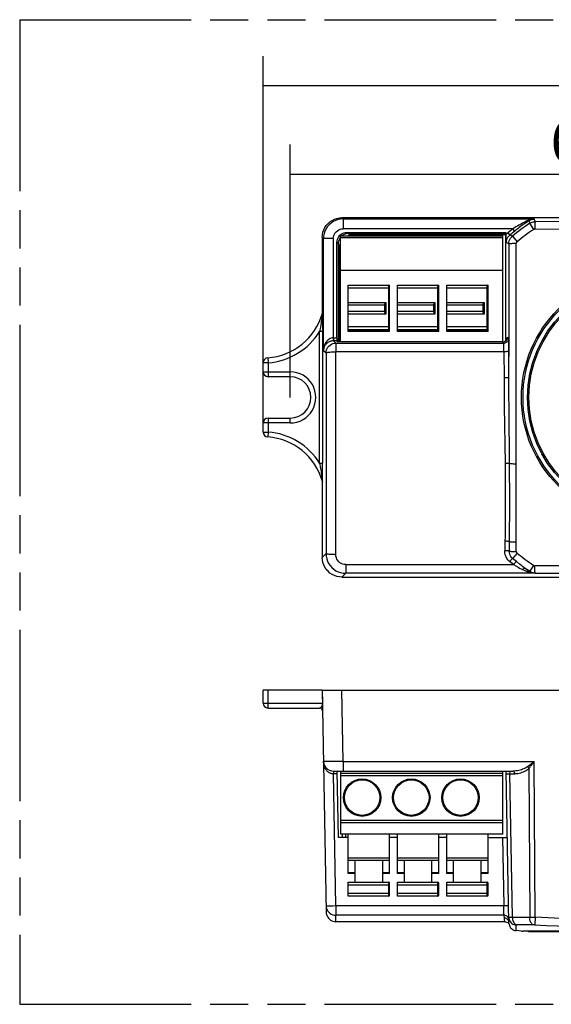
# Model space of a CAD drawing. Header units: millimetres. Extents: x 0 to 210, y 0 to 297.
# Tile 3 of 16: x 50 to 77, y 133 to 183. Entities that reach past the tile are written whole.
import ezdxf
from ezdxf.enums import TextEntityAlignment as Align

# ---------------------------------------------------------------- set-up
doc = ezdxf.new("R2010")
doc.units = ezdxf.units.MM
doc.header["$LTSCALE"] = 19.36
doc.linetypes.add('PHANTOM', pattern=[0.8, 0.45, -0.05, 0.1, -0.05, 0.1, -0.05])
doc.layers.get('0').update_dxf_attribs({"linetype": 'CONTINUOUS'})
doc.layers.add('DEFAULT_3', color=7, linetype='PHANTOM')
doc.layers.add('Z_DIM_2D', color=7, linetype='CONTINUOUS')
doc.styles.add('TEXTSTYLE_3', font='helveticaneueltw1g-ltcn.otf')
doc.dimstyles.new('DIMSTYLE_2', dxfattribs={"dimtxt": 2.2, "dimasz": 3.5, "dimexe": 1.5, "dimexo": 0, "dimgap": 0.55, "dimtad": 1, "dimdec": 3, "dimlfac": 2, "dimdsep": 46, "dimtxsty": 'TEXTSTYLE_3', "dimcen": 0.09, "dimclrt": 5, "dimadec": 0, "dimazin": 0, "dimtp": 0.3, "dimtm": 0.3, "dimtfac": 1, "dimtdec": 3, "dimtofl": 0, "dimtmove": 0, "dimatfit": 3, "dimfxl": 0, "dimtolj": 1, "dimarcsym": 0})

# ---------------------------------------------------------------- blocks, each defined once
blk = doc.blocks.new('*D2')
at = {"layer": 'Z_DIM_2D', "color": 2, "linetype": 'Continuous'}
for p, q in [((63.875, 163.5), (63.875, 176.342)), ((96.125, 163.5), (96.125, 176.342)), ((63.875, 174.842), (80, 174.842)), ((96.125, 174.842), (80, 174.842))]:
    blk.add_line(p, q, dxfattribs=at)
at = {"layer": 'Z_DIM_2D', "color": 5, "linetype": 'Continuous', "style": 'TEXTSTYLE_3'}
blk.add_text('64.5', height=2.2, dxfattribs=at).set_placement((80, 175.392), align=Align.CENTER)
blk = doc.blocks.new('_NONE')
blk = doc.blocks.new('*D3')
at = {"layer": 'Z_DIM_2D', "color": 2, "linetype": 'Continuous'}
for p, q in [((62.5, 162.2), (62.5, 180.833)), ((97.5, 162.2), (97.5, 180.833)), ((62.5, 179.333), (80, 179.333)), ((97.5, 179.333), (80, 179.333))]:
    blk.add_line(p, q, dxfattribs=at)
at = {"layer": 'Z_DIM_2D', "color": 5, "linetype": 'Continuous', "style": 'TEXTSTYLE_3'}
blk.add_text('70', height=2.2, dxfattribs=at).set_placement((80, 179.883), align=Align.CENTER)

msp = doc.modelspace()

# ---------------------------------------------------------------- linework, layer by layer
at = {"color": 9, "linetype": 'Continuous'}
for p, q in [((66.56284, 172.56201), (66.49985, 172.625)), ((66.56284, 172.56201), (66.56284, 172.06209)), ((66.56284, 172.56201), (76.27429, 172.56201)), ((76.31593, 172.42383), (76.27429, 172.56201)), ((75.18377, 172.06208), (66.56282, 172.06208)), ((75.27655, 171.94425), (75.18377, 172.06209)), ((75.78799, 172.40571), (75.6802, 172.34749)), ((75.91807, 172.4745), (75.97082, 172.49934)), ((76.0007, 172.47306), (76.0389, 172.34009)), ((76.24311, 172.03328), (76.03884, 172.34005)), ((76.29867, 172.05011), (80.25137, 172.05307)), ((65.5, 171.62515), (65.56299, 171.56216)), ((65.56299, 165.88365), (65.56299, 171.56216)), ((66.06291, 171.56216), (65.56299, 171.56216)), ((66.06289, 171.56207), (66.06289, 166.52238)), ((74.675, 171.59865), (66.425, 171.59865)), ((66.80938, 171.81494), (66.7463, 171.87802)), ((74.93567, 171.86078), (75.03186, 171.74571)), ((75.16111, 171.68799), (75.03185, 171.74571)), ((75.16111, 171.68799), (75.39584, 171.40385)), ((75.28202, 171.94855), (75.27655, 171.94425)), ((66.24698, 171.3787), (66.31006, 171.31562)), ((74.85257, 171.36214), (74.97963, 171.30253)), ((74.97963, 171.30253), (74.98418, 165.57389)), ((75.35853, 170.91691), (75.3594, 171.32658)), ((75.35318, 163.17411), (75.35853, 170.91691)), ((68.925, 169.05), (66.825, 169.05)), ((68.875, 166.95), (68.875, 169.2)), ((71.425, 169.05), (69.325, 169.05)), ((71.375, 166.95), (71.375, 169.2)), ((73.925, 169.05), (71.825, 169.05)), ((73.875, 166.95), (73.875, 169.2)), ((66.825, 168.325), (68.725, 168.325)), ((68.725, 168.325), (68.725, 167.725)), ((69.325, 168.325), (71.225, 168.325)), ((71.225, 168.325), (71.225, 167.725)), ((71.825, 168.325), (73.725, 168.325)), ((73.725, 168.325), (73.725, 167.725)), ((65.47842, 167.52687), (65.47309, 167.48672)), ((65.48524, 167.58049), (65.47842, 167.52687)), ((65.49087, 167.6269), (65.48524, 167.58049)), ((65.49548, 167.66673), (65.49087, 167.6269)), ((65.4992, 167.70046), (65.49548, 167.66673)), ((65.50211, 167.72824), (65.4992, 167.70046)), ((65.50377, 167.78446), (65.5, 167.77177)), ((65.50362, 167.74338), (65.50211, 167.72824)), ((65.50476, 167.75558), (65.50362, 167.74338)), ((65.50753, 167.79736), (65.50377, 167.78446)), ((65.5113, 167.81047), (65.50753, 167.79736)), ((65.51313, 167.76688), (65.51265, 167.78779)), ((65.51384, 167.72374), (65.51313, 167.76688)), ((65.51523, 167.59637), (65.51384, 167.72374)), ((65.51742, 167.24521), (65.51523, 167.59637)), ((68.725, 167.725), (66.825, 167.725)), ((71.225, 167.725), (69.325, 167.725)), ((73.725, 167.725), (71.825, 167.725)), ((65.40936, 167.07438), (65.39458, 166.99008)), ((65.4223, 167.15087), (65.40936, 167.07438)), ((65.43367, 167.22045), (65.4223, 167.15087)), ((65.44366, 167.28384), (65.43367, 167.22045)), ((65.45246, 167.34168), (65.44366, 167.28384)), ((65.46022, 167.39448), (65.45246, 167.34168)), ((65.46706, 167.4427), (65.46022, 167.39448)), ((65.47309, 167.48672), (65.46706, 167.4427)), ((65.51742, 167.24521), (65.51828, 160.15361)), ((66.825, 167.1), (68.925, 167.1)), ((69.325, 167.1), (71.425, 167.1)), ((71.825, 167.1), (73.925, 167.1)), ((65.3683, 160.15361), (65.3683, 166.84639)), ((65.51828, 166.84639), (65.3683, 166.84639)), ((66.06289, 166.52238), (66.24667, 166.5224)), ((66.0629, 166.5223), (66.06549, 166.37236)), ((66.07406, 166.5224), (66.07406, 166.37243)), ((68.925, 166.91), (66.825, 166.91)), ((66.825, 166.89), (68.925, 166.89)), ((71.425, 166.91), (69.325, 166.91)), ((69.325, 166.89), (71.425, 166.89)), ((73.925, 166.91), (71.825, 166.91)), ((71.825, 166.89), (73.925, 166.89)), ((74.96928, 166.50568), (74.90891, 166.56605)), ((66.07406, 166.37243), (66.06549, 166.37235)), ((66.19077, 166.25572), (66.07406, 166.37243)), ((66.24924, 166.37243), (66.07406, 166.37243)), ((66.19077, 166.25572), (66.19077, 165.81598)), ((66.19077, 166.25572), (74.71932, 166.25572)), ((74.65895, 166.31609), (74.71932, 166.25572)), ((74.9802, 166.14851), (74.97782, 166.31273)), ((74.98168, 165.95287), (74.9802, 166.14851)), ((62.73148, 165.50859), (62.75, 165.25927)), ((65.56299, 165.88365), (65.69085, 165.75579)), ((65.69085, 165.75579), (65.69574, 162.36444)), ((66.1957, 162.38669), (66.19076, 165.81598)), ((74.73241, 165.81598), (66.19077, 165.81598)), ((74.73241, 165.81598), (74.73127, 165.95403)), ((74.73346, 165.81598), (74.73391, 164.48782)), ((74.98706, 163.68542), (74.98168, 165.95287)), ((62.75, 165.25927), (62.5, 165.25927)), ((62.75, 165.25927), (62.75, 164.55)), ((62.5, 164.8), (63.87495, 164.8)), ((63.875, 164.55), (63.875, 164.8)), ((74.99204, 162.90903), (74.98706, 163.68542)), ((75.01607, 160.14128), (74.99204, 162.90903)), ((63.875, 162.2), (62.5, 162.2)), ((62.75, 162.45), (62.75, 161.74073)), ((63.875, 162.2), (63.875, 162.45)), ((66.19609, 158.94573), (66.1957, 162.38669)), ((62.5, 161.74073), (62.75, 161.74073)), ((62.75, 161.74073), (62.73148, 161.49141)), ((65.3683, 160.15361), (65.37775, 160.10316)), ((65.3683, 160.15361), (65.51828, 160.15361)), ((65.37775, 160.10316), (65.40229, 159.96634)), ((65.51721, 159.7088), (65.51828, 160.15361)), ((74.9537, 160.14094), (74.78639, 160.13917)), ((65.40229, 159.96634), (65.41612, 159.88601)), ((65.41612, 159.88601), (65.42824, 159.81313)), ((65.42824, 159.81313), (65.43887, 159.74684)), ((65.43887, 159.74684), (65.44822, 159.68643)), ((65.44822, 159.68643), (65.45646, 159.63128)), ((65.45646, 159.63128), (65.46374, 159.58091)), ((65.46374, 159.58091), (65.47015, 159.5349)), ((65.47015, 159.5349), (65.47582, 159.4929)), ((65.51499, 159.37791), (65.51721, 159.7088)), ((65.47582, 159.4929), (65.48309, 159.43673)), ((65.48309, 159.43673), (65.48909, 159.38801)), ((65.48909, 159.38801), (65.49403, 159.34603)), ((65.49403, 159.34603), (65.49804, 159.31027)), ((65.49804, 159.31027), (65.50122, 159.28046)), ((65.5, 159.22823), (65.50377, 159.21554)), ((65.50122, 159.28046), (65.5029, 159.26393)), ((65.50377, 159.21554), (65.50753, 159.20264)), ((65.50753, 159.20264), (65.5113, 159.18953)), ((65.51312, 159.23277), (65.51383, 159.27584)), ((65.51383, 159.27584), (65.51499, 159.37791)), ((66.19191, 155.51306), (66.19609, 158.94573)), ((75.00739, 155.68902), (75.01855, 156.85159)), ((65.69199, 155.56684), (65.5, 155.37485)), ((75.39584, 155.59615), (75.17113, 155.32413)), ((66.69085, 155.00654), (66.69085, 154.566)), ((66.69085, 155.00654), (75.21088, 155.00654)), ((75.08195, 155.1135), (75.01821, 155.16779)), ((75.14617, 155.05975), (75.08195, 155.1135)), ((75.21088, 155.00654), (75.14617, 155.05975)), ((75.23387, 155.27127), (75.17113, 155.32413)), ((75.21088, 155.00654), (75.44759, 154.8766)), ((75.29707, 155.21891), (75.23387, 155.27127)), ((75.36072, 155.16706), (75.29707, 155.21891)), ((75.52188, 155.03742), (75.36072, 155.16706)), ((66.49985, 154.375), (66.69085, 154.566)), ((76.31436, 154.566), (66.69085, 154.566)), ((75.6715, 154.76097), (75.75322, 154.72236)), ((75.75322, 154.72236), (75.82958, 154.68679)), ((75.89828, 154.75408), (75.8153, 154.81295)), ((75.82958, 154.68679), (75.89948, 154.65459)), ((75.97253, 154.7022), (75.89828, 154.75408)), ((76.03799, 154.657), (75.97253, 154.7022)), ((76.03799, 154.657), (76.03885, 154.65995)), ((76.03884, 154.65995), (76.24311, 154.96672)), ((80.25204, 154.94691), (76.29867, 154.94989)), ((76.31436, 154.57617), (82.82199, 154.57841)), ((76.31436, 154.566), (76.31436, 154.57617)), ((62.73148, 148.625), (62.73148, 147.975)), ((65.49367, 148.625), (65.50573, 147.96879)), ((66.56284, 145.01628), (66.49985, 148.625)), ((62.5, 147.975), (65.50559, 147.975)), ((66.56284, 145.01627), (66.06294, 145.01308)), ((66.56284, 145.01628), (66.56284, 144.525)), ((66.56284, 145.01628), (76.27429, 145.01628)), ((75.97082, 144.78249), (76.27428, 145.01628)), ((76.31593, 137.10011), (76.27429, 145.01628)), ((66.07406, 144.525), (66.07406, 144.37762)), ((75.91807, 144.74231), (75.97082, 144.78249)), ((76.0007, 144.66012), (76.0389, 137.10141)), ((66.07406, 144.37762), (66.06549, 144.37766)), ((66.19077, 137.6913), (66.07406, 144.37762)), ((66.24924, 144.37762), (66.07406, 144.37762)), ((74.675, 144.275), (66.425, 144.275)), ((74.85257, 144.37762), (74.85781, 144.37777)), ((74.85781, 144.37777), (74.8996, 144.37789)), ((74.8996, 144.37789), (75.27655, 144.37762)), ((75.16111, 137.10141), (75.03185, 144.37762)), ((66.425, 142.03214), (74.675, 142.03214)), ((74.675, 141.89025), (66.425, 141.89025)), ((66.675, 141.325), (66.675, 141.15)), ((74.65895, 141.15), (74.71932, 137.6913)), ((66.825, 140.125), (68.925, 140.125)), ((69.325, 140.125), (71.425, 140.125)), ((71.825, 140.125), (73.925, 140.125)), ((66.825, 139.365), (67.175, 139.365)), ((68.575, 139.365), (68.925, 139.365)), ((69.325, 139.365), (69.675, 139.365)), ((71.075, 139.365), (71.425, 139.365)), ((71.825, 139.365), (72.175, 139.365)), ((73.575, 139.365), (73.925, 139.365)), ((68.925, 138.725), (66.825, 138.725)), ((68.875, 138.175), (68.875, 138.875)), ((71.425, 138.725), (69.325, 138.725)), ((71.375, 138.175), (71.375, 138.875)), ((73.925, 138.725), (71.825, 138.725)), ((73.875, 138.175), (73.875, 138.875)), ((66.825, 138.325), (68.925, 138.325)), ((69.325, 138.325), (71.425, 138.325)), ((71.825, 138.325), (73.925, 138.325)), ((66.03643, 137.68904), (66.19077, 137.69131)), ((66.19077, 137.6913), (66.19077, 137.20368)), ((66.19077, 137.6913), (74.71932, 137.6913)), ((74.71932, 137.69131), (74.7963, 137.69245)), ((74.73127, 137.24102), (74.71932, 137.6913)), ((66.19648, 136.875), (66.19076, 137.20368)), ((74.73241, 137.20368), (66.19077, 137.20368)), ((74.73241, 137.20368), (74.73127, 137.24102)), ((74.73346, 137.20368), (74.73391, 137.0625)), ((75.16111, 137.10141), (76.0389, 137.10141)), ((76.03886, 137.10141), (76.31593, 137.10011)), ((76.31593, 137.10011), (76.29867, 136.70832)), ((74.98204, 136.95986), (74.9784, 136.99797)), ((76.24311, 136.70963), (75.39584, 136.70963)), ((75.61912, 136.39907), (75.70256, 136.39884))]:
    msp.add_line(p, q, dxfattribs=at)
at = {"color": 7, "linetype": 'Continuous'}
for p, q in [((93.50013, 172.625), (66.49988, 172.625)), ((75.9221, 172.41922), (75.82661, 172.35284)), ((76.0007, 172.47306), (75.9221, 172.41922)), ((65.5, 171.62512), (65.5, 167.77177)), ((66.34215, 171.67228), (66.39317, 171.73184)), ((66.425, 171.63216), (66.40538, 171.60925)), ((66.425, 166.31609), (66.425, 171.7)), ((66.425, 171.7), (74.675, 171.7)), ((66.51576, 171.71963), (66.49284, 171.7)), ((66.58259, 171.76044), (66.51576, 171.71963)), ((66.74659, 171.87833), (74.85, 171.87833)), ((66.80938, 171.81494), (74.82644, 171.81494)), ((66.825, 171.7), (66.875, 171.75)), ((74.82644, 171.75), (66.875, 171.75)), ((71.9, 171.87833), (71.9, 171.81494)), ((74.4, 171.81494), (74.4, 171.87833)), ((74.675, 166.31609), (74.675, 171.7)), ((74.82644, 166.39849), (74.82644, 171.87833)), ((74.85009, 171.71218), (74.85, 171.87833)), ((74.85124, 171.50933), (74.85009, 171.71218)), ((74.85257, 171.36214), (74.85124, 171.50933)), ((66.24672, 166.49295), (66.24667, 171.37841)), ((66.31006, 171.31562), (66.31006, 166.31609)), ((66.375, 171.25), (66.425, 171.3)), ((66.375, 171.25), (66.375, 166.31609)), ((74.675, 169.95), (66.425, 169.95)), ((66.825, 166.85), (66.825, 169.2)), ((66.825, 169.2), (68.925, 169.2)), ((68.925, 166.85), (68.925, 169.2)), ((69.325, 166.85), (69.325, 169.2)), ((69.325, 169.2), (71.425, 169.2)), ((71.425, 166.85), (71.425, 169.2)), ((71.825, 166.85), (71.825, 169.2)), ((71.825, 169.2), (73.925, 169.2)), ((73.925, 166.85), (73.925, 169.2)), ((68.675, 168.175), (66.825, 168.175)), ((68.675, 167.8368), (68.675, 168.2132)), ((71.175, 168.175), (69.325, 168.175)), ((71.175, 167.8368), (71.175, 168.2132)), ((73.675, 168.175), (71.825, 168.175)), ((73.675, 167.8368), (73.675, 168.2132)), ((65.4956, 167.73564), (65.49367, 167.72859)), ((66.825, 167.875), (68.675, 167.875)), ((69.325, 167.875), (71.175, 167.875)), ((71.825, 167.875), (73.675, 167.875)), ((66.825, 166.95), (68.925, 166.95)), ((68.925, 166.85), (66.825, 166.85)), ((69.325, 166.95), (71.425, 166.95)), ((71.425, 166.85), (69.325, 166.85)), ((71.825, 166.95), (73.925, 166.95)), ((73.925, 166.85), (71.825, 166.85)), ((66.24672, 166.49295), (66.2471, 166.43993)), ((66.24924, 166.37243), (66.30558, 166.31609)), ((74.65895, 166.31609), (66.30558, 166.31609)), ((74.82644, 166.39849), (74.82672, 166.38168)), ((62.5, 164.8), (62.5, 165.25927)), ((63.875, 164.55), (62.75, 164.55)), ((62.5, 161.74073), (62.5, 162.2)), ((62.75, 162.45), (63.875, 162.45)), ((65.5, 159.22823), (65.5, 155.37488)), ((66.49988, 154.375), (93.50012, 154.375)), ((62.5, 147.975), (62.5, 148.625)), ((65.49367, 148.625), (62.5, 148.625)), ((65.5, 148.625), (65.69651, 137.36669)), ((65.5, 148.625), (94.5, 148.625)), ((62.75, 147.725), (65.3683, 147.725)), ((66.06289, 144.525), (75.18377, 144.525)), ((66.24667, 144.525), (66.30558, 141.15)), ((66.425, 144.525), (66.425, 141.325)), ((74.675, 141.325), (74.675, 144.525)), ((74.98453, 136.8179), (74.85, 144.525)), ((66.425, 144.425), (74.675, 144.425)), ((66.825, 141.15), (66.30558, 141.15)), ((74.675, 141.325), (66.425, 141.325)), ((66.525, 141.15), (66.525, 141.325)), ((66.825, 139.325), (66.825, 141.325)), ((68.925, 139.325), (68.925, 141.325)), ((69.325, 141.15), (68.925, 141.15)), ((69.325, 139.325), (69.325, 141.325)), ((71.425, 139.325), (71.425, 141.325)), ((71.825, 141.15), (71.425, 141.15)), ((71.825, 139.325), (71.825, 141.325)), ((73.925, 139.325), (73.925, 141.325)), ((73.925, 141.15), (74.90891, 141.15)), ((68.925, 139.975), (66.825, 139.975)), ((67.175, 138.875), (67.175, 139.975)), ((68.575, 138.875), (68.575, 139.975)), ((71.425, 139.975), (69.325, 139.975)), ((69.675, 138.875), (69.675, 139.975)), ((71.075, 138.875), (71.075, 139.975)), ((73.925, 139.975), (71.825, 139.975)), ((72.175, 138.875), (72.175, 139.975)), ((73.575, 138.875), (73.575, 139.975)), ((67.175, 139.325), (66.825, 139.325)), ((68.925, 139.325), (68.575, 139.325)), ((69.675, 139.325), (69.325, 139.325)), ((71.425, 139.325), (71.075, 139.325)), ((72.175, 139.325), (71.825, 139.325)), ((73.925, 139.325), (73.575, 139.325)), ((66.825, 138.175), (66.825, 138.875)), ((66.825, 138.875), (68.875, 138.875)), ((68.925, 138.225), (68.925, 138.825)), ((69.325, 138.175), (69.325, 138.875)), ((69.325, 138.875), (71.375, 138.875)), ((71.425, 138.225), (71.425, 138.825)), ((71.825, 138.175), (71.825, 138.875)), ((71.825, 138.875), (73.875, 138.875)), ((73.925, 138.225), (73.925, 138.825)), ((68.875, 138.175), (66.825, 138.175)), ((71.375, 138.175), (69.325, 138.175)), ((73.875, 138.175), (71.825, 138.175)), ((74.78337, 136.875), (66.19645, 136.875)), ((74.98805, 136.76615), (74.98764, 136.76939)), ((75.61912, 136.39907), (75.35319, 136.42)), ((87.92748, 136.39884), (75.70256, 136.39884)), ((76, 136.375), (87.85, 136.375))]:
    msp.add_line(p, q, dxfattribs=at)
for points in [[(65.5, 171.62512), (65.50881, 171.75676), (65.53407, 171.88398), (65.57622, 172.0078), (65.63396, 172.12514), (65.70671, 172.23381), (65.79285, 172.33219), (65.89124, 172.41832), (65.99991, 172.49106), (66.11724, 172.5488), (66.24105, 172.59093), (66.36825, 172.61619), (66.49988, 172.625)], [(75.82661, 172.35284), (75.77186, 172.31424), (75.71226, 172.27173), (75.64729, 172.2248), (75.57807, 172.17409), (75.50507, 172.11981), (75.42972, 172.06287), (75.35372, 172.0045), (75.28202, 171.94855)], [(66.24667, 171.37839), (66.25309, 171.45755), (66.27114, 171.53292), (66.30126, 171.60534), (66.34215, 171.67228)], [(66.40538, 171.60925), (66.36457, 171.54242), (66.3345, 171.47009), (66.31647, 171.39477), (66.31006, 171.31562)], [(66.39317, 171.73184), (66.45274, 171.78286), (66.51967, 171.82375), (66.5921, 171.85386), (66.66746, 171.87191), (66.74661, 171.87833)], [(66.80938, 171.81494), (66.73024, 171.80853), (66.65492, 171.79051), (66.58259, 171.76044)], [(68.675, 168.2132), (68.67692, 168.22761), (68.68199, 168.24284), (68.68867, 168.25807), (68.69739, 168.27575), (68.70978, 168.29833), (68.725, 168.325)], [(71.175, 168.2132), (71.17692, 168.22761), (71.18199, 168.24284), (71.18867, 168.25807), (71.19739, 168.27575), (71.20978, 168.29833), (71.225, 168.325)], [(73.675, 168.2132), (73.67692, 168.22761), (73.68199, 168.24284), (73.68867, 168.25807), (73.69739, 168.27575), (73.70978, 168.29833), (73.725, 168.325)], [(65.49841, 167.74995), (65.49718, 167.74276), (65.4956, 167.73564)], [(65.5, 167.77177), (65.49982, 167.76447), (65.49929, 167.7572), (65.49841, 167.74995)], [(68.725, 167.725), (68.71001, 167.7513), (68.69769, 167.77371), (68.6889, 167.79143), (68.68211, 167.80682), (68.67696, 167.8222), (68.675, 167.8368)], [(71.225, 167.725), (71.21001, 167.7513), (71.19769, 167.77371), (71.1889, 167.79143), (71.18211, 167.80682), (71.17696, 167.8222), (71.175, 167.8368)], [(73.725, 167.725), (73.71001, 167.7513), (73.69769, 167.77371), (73.6889, 167.79143), (73.68211, 167.80682), (73.67696, 167.8222), (73.675, 167.8368)], [(66.2471, 166.43993), (66.24742, 166.41727), (66.24781, 166.39867), (66.24825, 166.38459), (66.24873, 166.37594), (66.24924, 166.37243)], [(65.49368, 159.2714), (65.4956, 159.26435), (65.49718, 159.25724)], [(65.49718, 159.25724), (65.49841, 159.25004), (65.49929, 159.2428), (65.49982, 159.23553), (65.5, 159.22823)], [(66.49988, 154.375), (66.36824, 154.38381), (66.24102, 154.40907), (66.1172, 154.45122), (65.99986, 154.50896), (65.89119, 154.58171), (65.79281, 154.66785), (65.70668, 154.76624), (65.63394, 154.87491), (65.5762, 154.99224), (65.53407, 155.11605), (65.50881, 155.24325), (65.5, 155.37488)], [(65.69652, 137.36627), (65.70249, 137.29747), (65.71811, 137.2294), (65.7429, 137.16453), (65.7764, 137.10377), (65.81803, 137.04819), (65.86694, 136.99893), (65.92221, 136.95691), (65.98278, 136.92295), (66.04737, 136.89774), (66.11492, 136.88169), (66.18451, 136.87514), (66.19645, 136.875)], [(74.78337, 136.875), (74.81307, 136.87317), (74.8815, 136.85409), (74.92824, 136.82625), (74.95738, 136.79949), (74.97446, 136.77801)], [(74.97446, 136.77801), (74.98377, 136.76296), (74.98898, 136.75252), (74.99094, 136.74773)], [(74.98764, 136.76939), (74.98706, 136.77443), (74.98453, 136.8179)], [(74.98805, 136.76615), (74.99102, 136.74727), (75.00807, 136.68369), (75.03509, 136.62419), (75.0714, 136.56993), (75.11607, 136.52228), (75.16791, 136.48253), (75.22544, 136.45178), (75.28731, 136.43077), (75.35319, 136.42)]]:
    msp.add_lwpolyline(points, dxfattribs=at)
at = {"color": 9, "linetype": 'Continuous'}
for points in [[(66.56284, 172.56201), (66.43234, 172.55344), (66.30407, 172.52791), (66.18023, 172.48586), (66.06294, 172.42801), (65.95421, 172.35535), (65.85588, 172.26912), (65.76965, 172.17079), (65.69699, 172.06205), (65.63914, 171.94477), (65.59709, 171.82093), (65.57156, 171.69266), (65.56299, 171.56216)], [(75.97082, 172.49934), (76.026, 172.52034), (76.08342, 172.53716), (76.14367, 172.54994), (76.20736, 172.55845), (76.27428, 172.56201)], [(76.0007, 172.47306), (76.04076, 172.49797), (76.08354, 172.51931), (76.12833, 172.5366), (76.17519, 172.54969), (76.22416, 172.55831), (76.27432, 172.56201)], [(66.06289, 171.56207), (66.0694, 171.64156), (66.0875, 171.71707), (66.11765, 171.78942), (66.1585, 171.85618), (66.20938, 171.91557), (66.26876, 171.96645), (66.33552, 172.00731), (66.40786, 172.03746), (66.48335, 172.05557), (66.56282, 172.06208)], [(75.6802, 172.34749), (75.6203, 172.31459), (75.55653, 172.27913), (75.48899, 172.24106), (75.41779, 172.20036), (75.34309, 172.15695), (75.18377, 172.06209)], [(75.91807, 172.4745), (75.87901, 172.45401), (75.78799, 172.40571)], [(76.0007, 172.47306), (75.98934, 172.46746), (75.97661, 172.46412), (75.96291, 172.46317), (75.94841, 172.46461), (75.93331, 172.46843), (75.91807, 172.4745)], [(76.03886, 172.34003), (76.08088, 172.36514), (76.12515, 172.38602), (76.17123, 172.40245), (76.21868, 172.4143), (76.26707, 172.42144), (76.31593, 172.42381)], [(76.29867, 172.05011), (76.28883, 172.0496), (76.27917, 172.04816), (76.26965, 172.04577), (76.26041, 172.04248), (76.25158, 172.03832), (76.24311, 172.03328)], [(76.31593, 172.42381), (76.31337, 172.4184), (76.31084, 172.40414), (76.30844, 172.38155), (76.30621, 172.3511), (76.3042, 172.31345), (76.30244, 172.26941), (76.30098, 172.21997), (76.29985, 172.16612), (76.29907, 172.10871), (76.29867, 172.05011)], [(82.82202, 172.42159), (78.26311, 172.42256), (76.31593, 172.42383)], [(74.93567, 171.86078), (74.92028, 171.8475), (74.90533, 171.83376), (74.8908, 171.81956), (74.87673, 171.8049), (74.86313, 171.78982), (74.85, 171.77431)], [(74.85257, 171.36209), (74.85781, 171.43435), (74.87366, 171.50583), (74.8996, 171.57385), (74.93514, 171.63737), (74.9798, 171.69536), (75.03185, 171.74571)], [(74.97965, 171.30253), (74.98499, 171.37562), (75.00098, 171.44713), (75.02725, 171.51554), (75.06325, 171.57938), (75.10818, 171.63728), (75.16113, 171.68797)], [(74.97963, 171.30254), (74.98516, 171.30614), (74.99952, 171.30966), (75.02167, 171.31293), (75.05127, 171.31596), (75.08847, 171.31876), (75.13257, 171.32124), (75.18284, 171.32332), (75.23832, 171.32494), (75.29804, 171.32605), (75.3594, 171.32659)], [(75.39584, 171.40385), (75.38519, 171.39352), (75.3763, 171.38202), (75.36911, 171.36921), (75.36381, 171.35552), (75.36059, 171.34135), (75.3594, 171.32658)], [(65.50559, 167.7694), (65.50573, 167.76961), (65.50575, 167.76882), (65.50567, 167.76702), (65.50548, 167.76421), (65.50517, 167.76037), (65.50476, 167.75558)], [(65.5113, 167.81047), (65.51115, 167.80354), (65.51067, 167.79662), (65.50988, 167.78974), (65.50876, 167.78289), (65.50733, 167.77611), (65.50559, 167.7694)], [(65.51265, 167.78779), (65.51242, 167.79571), (65.51218, 167.80194), (65.51195, 167.80642), (65.51172, 167.80927), (65.51151, 167.81064), (65.5113, 167.81047)], [(65.39458, 166.99008), (65.37773, 166.89672), (65.3683, 166.84639)], [(66.06291, 166.52231), (66.01189, 166.51802), (65.96005, 166.50633), (65.90778, 166.48716), (65.85654, 166.46074), (65.8075, 166.42686), (65.76177, 166.38676), (65.72076, 166.34182), (65.68371, 166.29146), (65.65039, 166.23532), (65.62161, 166.17408), (65.59801, 166.10833), (65.57991, 166.03796), (65.56791, 165.96308), (65.56299, 165.88365)], [(74.71932, 166.25572), (74.7586, 166.25883), (74.7963, 166.26789), (74.83136, 166.28227), (74.86377, 166.30173), (74.89338, 166.32633), (74.91915, 166.35558), (74.94034, 166.38899), (74.95614, 166.42578), (74.96594, 166.46499), (74.96928, 166.50568)], [(74.97782, 166.31273), (74.97635, 166.37865), (74.97472, 166.43173), (74.97298, 166.47125), (74.97117, 166.49573), (74.96928, 166.50568)], [(66.06549, 166.37235), (66.03964, 166.37126), (66.01337, 166.36881), (65.9868, 166.36493), (65.95984, 166.35953), (65.93245, 166.3525), (65.9047, 166.34371), (65.87661, 166.33301), (65.84835, 166.3203), (65.82009, 166.30546), (65.79199, 166.28839), (65.76428, 166.269), (65.73716, 166.24719), (65.71088, 166.22292), (65.68566, 166.19606), (65.66179, 166.16657), (65.63948, 166.13424), (65.61899, 166.09878), (65.60092, 166.06043), (65.58577, 166.01933), (65.5741, 165.97587), (65.56639, 165.93055), (65.56299, 165.88365)], [(65.69085, 165.75579), (65.69703, 165.834), (65.71536, 165.91028), (65.74541, 165.98275), (65.78641, 166.04964), (65.83738, 166.10929), (65.89705, 166.16024), (65.96396, 166.20123), (66.03643, 166.23125), (66.11266, 166.24955), (66.19077, 166.25572)], [(74.73127, 165.95403), (74.73034, 166.01763), (74.72919, 166.07583), (74.72785, 166.12743), (74.72634, 166.17139), (74.7247, 166.20681), (74.72296, 166.23298), (74.72117, 166.24938), (74.71932, 166.25572)], [(65.69085, 165.75579), (65.69827, 165.76515), (65.71727, 165.77414), (65.74664, 165.78251), (65.78589, 165.79027), (65.83517, 165.79736), (65.89346, 165.80356), (65.95983, 165.80869), (66.03273, 165.81257), (66.11032, 165.81503), (66.19077, 165.81598)], [(74.98204, 165.84608), (74.9784, 165.84145), (74.96874, 165.83687), (74.95343, 165.83255), (74.93285, 165.82856), (74.90744, 165.82499), (74.87784, 165.82193), (74.84474, 165.81944), (74.80888, 165.81759), (74.77086, 165.81643), (74.73241, 165.81598)], [(74.98453, 164.51057), (74.98088, 164.50706), (74.97118, 164.5036), (74.95584, 164.50033), (74.9352, 164.49731), (74.90973, 164.49461), (74.88006, 164.4923), (74.84689, 164.49042), (74.81095, 164.48903), (74.77287, 164.48815), (74.73437, 164.48782)], [(74.73391, 164.48782), (74.73809, 163.77169), (74.74468, 163.05186), (74.78646, 160.13917)], [(75.35939, 157.74319), (75.3558, 158.72406), (75.35318, 163.17411)], [(65.69574, 162.36444), (65.69613, 158.96153), (65.69462, 157.26316), (65.69199, 155.56684)], [(74.78646, 160.13917), (74.79404, 159.4786), (74.79843, 158.81916), (74.7997, 158.16101), (74.79766, 157.50429), (74.7921, 156.84915)], [(75.01607, 160.14128), (74.99962, 160.14123), (74.9537, 160.14094)], [(75.01855, 156.85159), (75.0224, 157.51982), (75.02381, 158.18299), (75.02301, 158.84102), (75.02039, 159.4938), (75.01608, 160.14127)], [(75.01608, 160.14127), (75.04083, 160.13953), (75.07208, 160.1379), (75.10868, 160.13646), (75.15036, 160.1352), (75.19688, 160.13414), (75.24727, 160.1333), (75.30075, 160.13272), (75.35553, 160.13241)], [(65.5029, 159.26393), (65.50423, 159.25018), (65.50475, 159.24447), (65.50517, 159.23967), (65.50548, 159.23581), (65.50567, 159.23299), (65.50575, 159.23119), (65.50573, 159.23039), (65.50559, 159.2306)], [(65.5113, 159.18953), (65.51115, 159.19642), (65.51068, 159.20333), (65.50988, 159.21023), (65.50877, 159.21708), (65.50734, 159.22388), (65.50559, 159.2306)], [(65.5113, 159.18953), (65.51151, 159.18937), (65.51172, 159.19072), (65.51195, 159.19354), (65.51218, 159.19796), (65.51241, 159.20413), (65.51265, 159.21199), (65.51312, 159.23277)], [(75.3594, 155.67341), (75.35836, 157.25105), (75.35939, 157.74319)], [(74.7921, 156.84915), (74.77625, 155.79053), (74.77479, 155.70953)], [(75.01269, 156.17833), (74.99602, 156.18157), (74.97474, 156.18464), (74.94971, 156.18742), (74.92126, 156.18988), (74.88988, 156.19196), (74.85602, 156.19365), (74.81991, 156.19493), (74.78305, 156.19572)], [(75.01268, 156.17833), (75.03786, 156.17544), (75.06974, 156.17275), (75.10713, 156.17037), (75.14973, 156.1683), (75.19729, 156.16656), (75.24877, 156.16522), (75.30335, 156.1643), (75.35915, 156.16384)], [(66.19191, 155.51306), (66.11478, 155.51385), (66.03952, 155.5159), (65.96991, 155.51907), (65.90559, 155.52329), (65.84666, 155.52859), (65.79513, 155.53486), (65.75256, 155.54199), (65.72036, 155.54984), (65.69977, 155.55827), (65.69199, 155.56687)], [(65.69199, 155.56685), (65.70047, 155.43602), (65.72592, 155.30757), (65.76783, 155.18374), (65.82553, 155.06644), (65.89821, 154.95743), (65.98452, 154.85887), (66.08278, 154.77261), (66.19141, 154.69995), (66.30872, 154.64206), (66.43254, 154.60002), (66.56064, 154.57454), (66.69085, 154.566)], [(66.69085, 155.00654), (66.61221, 155.01298), (66.53731, 155.03106), (66.46535, 155.0612), (66.39877, 155.10216), (66.3394, 155.15332), (66.28839, 155.21323), (66.24727, 155.28077), (66.21683, 155.35428), (66.19854, 155.43145), (66.19191, 155.51306)], [(75.00739, 155.68902), (74.99124, 155.69277), (74.97005, 155.69635), (74.94466, 155.69963), (74.91551, 155.70255), (74.88324, 155.70505), (74.84852, 155.70707), (74.81187, 155.70859), (74.77479, 155.70954)], [(75.01821, 155.16779), (74.94509, 155.24074), (74.8845, 155.32167), (74.83601, 155.41156), (74.80097, 155.50747), (74.78071, 155.60646), (74.77479, 155.70953)], [(75.17114, 155.32415), (75.12235, 155.37277), (75.0812, 155.42792), (75.04856, 155.4884), (75.02511, 155.55296), (75.01126, 155.6203), (75.00741, 155.68902)], [(75.00741, 155.68902), (75.03182, 155.68592), (75.06345, 155.68303), (75.10104, 155.68046), (75.14428, 155.67822), (75.19286, 155.67634), (75.24571, 155.67489), (75.30191, 155.6739), (75.3594, 155.67341)], [(75.3594, 155.67341), (75.36059, 155.65864), (75.36381, 155.64447), (75.36911, 155.63078), (75.37631, 155.61798), (75.38519, 155.60648), (75.39584, 155.59616)], [(75.17114, 155.32415), (75.1606, 155.31599), (75.14671, 155.30373), (75.13004, 155.28785), (75.11088, 155.26865), (75.08964, 155.24655), (75.06678, 155.22201), (75.04264, 155.19539), (75.01821, 155.16779)], [(75.36072, 155.16706), (75.35089, 155.15935), (75.33774, 155.14734), (75.32187, 155.1316), (75.30343, 155.1123), (75.28255, 155.08955), (75.25977, 155.0639), (75.23554, 155.03584), (75.21088, 155.00654)], [(75.8153, 154.81295), (75.74474, 154.86432), (75.67243, 154.91905), (75.5983, 154.97678), (75.52188, 155.03742)], [(75.44759, 154.8766), (75.5234, 154.83591), (75.59807, 154.79729), (75.6715, 154.76097)], [(75.8153, 154.81294), (75.79882, 154.81937), (75.77831, 154.81974), (75.75477, 154.81392), (75.72864, 154.802), (75.70037, 154.78404), (75.6715, 154.76097)], [(76.03801, 154.65703), (76.01902, 154.66646), (75.99771, 154.67207), (75.97474, 154.67366), (75.95041, 154.67124), (75.92506, 154.6648), (75.89948, 154.65458)], [(76.31321, 154.566), (76.23606, 154.56954), (76.16213, 154.57807), (76.09135, 154.59113), (76.02391, 154.60839), (75.95997, 154.62967), (75.89948, 154.65459)], [(76.3132, 154.566), (76.26263, 154.56991), (76.21328, 154.5788), (76.16611, 154.59224), (76.12108, 154.60992), (76.07813, 154.63168), (76.03797, 154.65701)], [(76.31552, 154.57619), (76.26672, 154.5786), (76.21839, 154.58576), (76.17099, 154.59762), (76.12498, 154.61405), (76.0808, 154.6349), (76.03886, 154.65997)], [(76.24311, 154.96672), (76.25158, 154.96168), (76.26042, 154.95752), (76.26966, 154.95423), (76.27917, 154.95184), (76.28883, 154.9504), (76.29867, 154.94989)], [(76.31553, 154.57616), (76.31319, 154.58143), (76.31082, 154.59542), (76.30851, 154.6178), (76.30632, 154.64787), (76.30433, 154.68413), (76.30256, 154.72668), (76.30107, 154.77612), (76.2999, 154.83088), (76.29909, 154.88959), (76.29867, 154.94989)], [(62.73148, 147.975), (62.73172, 147.93589), (62.73239, 147.89775), (62.7335, 147.86151), (62.73502, 147.82806), (62.73691, 147.79823), (62.73912, 147.77275), (62.7416, 147.75225), (62.74428, 147.73724), (62.74707, 147.72808), (62.75, 147.725)], [(65.49548, 147.87695), (65.49405, 147.8713), (65.49252, 147.86565), (65.49087, 147.86), (65.48912, 147.85434), (65.48724, 147.84867), (65.48524, 147.84298), (65.48311, 147.83728), (65.48084, 147.83155), (65.47842, 147.8258), (65.47584, 147.82003), (65.47309, 147.81424), (65.47017, 147.80843), (65.46706, 147.80261), (65.46374, 147.79679), (65.46022, 147.79097), (65.45646, 147.78517), (65.45246, 147.7794), (65.4482, 147.77368), (65.44366, 147.76802), (65.43882, 147.76246), (65.43367, 147.75703), (65.42817, 147.75177), (65.4223, 147.74673), (65.41605, 147.74196), (65.40936, 147.73755), (65.40223, 147.73358), (65.39458, 147.73018), (65.38643, 147.72747), (65.37773, 147.72566), (65.3683, 147.725)], [(65.50476, 147.93631), (65.50423, 147.92992), (65.50362, 147.92365), (65.50291, 147.91754), (65.50211, 147.91155), (65.50123, 147.90564), (65.50026, 147.89982), (65.4992, 147.89405), (65.49806, 147.88832), (65.49682, 147.88262), (65.49548, 147.87695)], [(65.50573, 147.96879), (65.50575, 147.96244), (65.50567, 147.95593), (65.50548, 147.94936), (65.50517, 147.94281), (65.50476, 147.93631)], [(66.06549, 144.37766), (66.03964, 144.3786), (66.01337, 144.38144), (65.9868, 144.3861), (65.95984, 144.39279), (65.93245, 144.40164), (65.9047, 144.41282), (65.87661, 144.4265), (65.84835, 144.44284), (65.82009, 144.46201), (65.79199, 144.48412), (65.76428, 144.50933), (65.73716, 144.53773), (65.71088, 144.56943), (65.68566, 144.60456), (65.66179, 144.64322), (65.63948, 144.68566), (65.61899, 144.73231), (65.60092, 144.78276), (65.58577, 144.83698), (65.5741, 144.8943), (65.56639, 144.95398), (65.56299, 145.01627)], [(66.06294, 145.01308), (65.76965, 145.01276), (65.69699, 145.01308), (65.63914, 145.0136), (65.59709, 145.01431), (65.57156, 145.01522), (65.56299, 145.01627)], [(76.08354, 144.76752), (76.22416, 144.95034), (76.27432, 145.01633)], [(66.0629, 144.52501), (66.0634, 144.52223), (66.06389, 144.51379), (66.06434, 144.50022)], [(66.06434, 144.50022), (66.06473, 144.48201), (66.06505, 144.45982)], [(74.93567, 144.525), (74.95405, 144.52223), (74.97165, 144.51411), (74.98776, 144.50111), (75.00208, 144.48352), (75.01428, 144.46146), (75.02362, 144.43577), (75.02959, 144.40748), (75.03186, 144.37762)], [(75.91807, 144.74231), (75.87901, 144.71453), (75.83567, 144.6876), (75.78799, 144.66179), (75.73613, 144.63731), (75.6802, 144.61446), (75.6203, 144.59344), (75.55653, 144.57457), (75.48899, 144.55813), (75.41779, 144.5445), (75.34309, 144.53408), (75.26511, 144.52737), (75.18377, 144.525)], [(75.27655, 144.37762), (75.27453, 144.40623), (75.26921, 144.43353), (75.2609, 144.4584), (75.24978, 144.48043), (75.23593, 144.49907), (75.21988, 144.51318), (75.20228, 144.52198), (75.18377, 144.525)], [(76.0007, 144.66012), (75.96353, 144.62498), (75.9221, 144.59103), (75.87659, 144.55818), (75.82661, 144.52673), (75.77186, 144.49676), (75.71226, 144.46882), (75.64729, 144.4432), (75.57807, 144.42083), (75.50507, 144.40254), (75.42972, 144.38884), (75.35372, 144.38063), (75.27655, 144.37762)], [(76.0007, 144.66012), (75.98934, 144.6754), (75.97661, 144.69049), (75.96291, 144.70494), (75.94841, 144.71855), (75.93331, 144.73113), (75.91807, 144.74231)], [(76.0007, 144.66012), (76.04076, 144.71233), (76.08354, 144.76752)], [(66.06505, 144.45982), (66.06544, 144.40635), (66.06549, 144.37766)], [(65.69085, 137.69131), (65.69827, 137.61428), (65.71727, 137.54047), (65.74664, 137.47194), (65.78589, 137.40869), (65.83517, 137.35102), (65.89346, 137.30089), (65.95983, 137.25974), (66.03273, 137.22909), (66.11032, 137.21012), (66.19077, 137.20368)], [(65.69085, 137.69131), (65.69703, 137.69005), (65.71536, 137.68904), (65.74541, 137.6883), (65.78641, 137.68785), (65.83738, 137.6877), (65.89705, 137.68785), (66.03643, 137.68904)], [(74.7963, 137.69245), (74.86377, 137.69303), (74.89338, 137.69312), (74.91915, 137.69306), (74.94034, 137.69285), (74.95614, 137.69248), (74.96594, 137.69197), (74.96928, 137.69131)], [(74.87784, 137.15718), (74.84474, 137.17709), (74.80888, 137.19171), (74.77086, 137.20069), (74.73241, 137.20369)], [(74.73391, 137.0625), (74.73809, 137.00281), (74.74468, 136.95433), (74.75425, 136.91723), (74.76514, 136.89165), (74.77569, 136.87773), (74.78298, 136.875)], [(74.9352, 136.9621), (74.90973, 136.9912), (74.88006, 137.01602), (74.84689, 137.03598), (74.81095, 137.05061), (74.77287, 137.05957), (74.73437, 137.0625)], [(74.9784, 136.99797), (74.96874, 137.03556), (74.95343, 137.07092), (74.93285, 137.10345), (74.90744, 137.13243), (74.87784, 137.15718)], [(74.97963, 137.09857), (74.98516, 137.03903), (74.99952, 136.981), (75.02167, 136.92723), (75.05127, 136.87744), (75.08847, 136.8317), (75.13257, 136.79148), (75.18284, 136.75789), (75.23832, 136.732), (75.29804, 136.71466), (75.3594, 136.70679)], [(74.97965, 137.09858), (74.98499, 137.09897), (75.00098, 137.09945), (75.02725, 137.09994)], [(75.02725, 137.09994), (75.10818, 137.10093), (75.16113, 137.10142)], [(75.16111, 137.10141), (75.16456, 137.04248), (75.17334, 136.98579), (75.18694, 136.93277), (75.20518, 136.88343), (75.22812, 136.83797), (75.25532, 136.79778), (75.28638, 136.76388), (75.32067, 136.73735), (75.35741, 136.71905), (75.39584, 136.70963)], [(76.24311, 136.70963), (76.21067, 136.71863), (76.17976, 136.73587), (76.15115, 136.76044), (76.12483, 136.79205), (76.10091, 136.83075), (76.08014, 136.87581), (76.06304, 136.92655), (76.05019, 136.98189), (76.04202, 137.04059), (76.03884, 137.10141)], [(81.925, 136.96771), (81.03865, 136.97152), (80.13288, 136.98274), (79.20769, 137.00145), (78.26311, 137.02738), (77.2992, 137.06023), (76.31593, 137.10011)], [(74.98453, 136.8179), (74.98088, 136.85618), (74.97118, 136.89393), (74.95584, 136.92944), (74.9352, 136.9621)], [(75.35517, 136.47169), (75.35578, 136.49124), (75.35607, 136.5021), (75.35642, 136.51369), (75.35669, 136.52606), (75.35704, 136.53924), (75.35731, 136.55328), (75.35766, 136.56822), (75.3579, 136.58414), (75.35828, 136.60109), (75.35846, 136.61925), (75.35881, 136.63872), (75.35896, 136.65969), (75.35853, 136.68241), (75.3594, 136.70679)], [(75.39584, 136.70963), (75.38519, 136.70954), (75.3763, 136.70929), (75.36911, 136.70887), (75.36381, 136.70831), (75.36059, 136.70762), (75.3594, 136.70679)], [(76.28883, 136.70871), (76.27917, 136.70904), (76.26965, 136.70929), (76.26041, 136.70948), (76.25158, 136.70959), (76.24311, 136.70963)], [(76.28883, 136.70871), (76.88454, 136.68397), (77.45746, 136.66207), (78.01781, 136.64269), (78.5727, 136.62569), (79.13009, 136.61088), (79.68826, 136.59851), (80.25137, 136.5887), (80.8135, 136.58157), (81.36872, 136.57734), (81.925, 136.57592)], [(75.35318, 136.42), (75.35315, 136.42034), (75.35326, 136.4216), (75.35332, 136.42379), (75.35348, 136.42689), (75.35363, 136.43087), (75.35384, 136.43571), (75.35517, 136.47169)]]:
    msp.add_lwpolyline(points, dxfattribs=at)
for centre, radius in [((81.925, 163.5), 6.30588), ((81.925, 163.5), 5.925), ((67.525, 143.175), 0.95), ((70.025, 143.175), 0.95), ((72.525, 143.175), 0.95)]:
    msp.add_circle(centre, radius, dxfattribs=at)
at = {"color": 7, "linetype": 'Continuous'}
for centre, radius in [((81.925, 163.5), 6.225), ((81.925, 163.5), 6), ((67.525, 143.175), 0.9), ((70.025, 143.175), 0.9), ((72.525, 143.175), 0.9)]:
    msp.add_circle(centre, radius, dxfattribs=at)
at = {"color": 9, "linetype": 'Continuous'}
for centre, radius, start, end in [((81.925, 163.5), 10.8974, 128.214591, 129.894506), ((81.925, 163.5), 10.62042, 123.657349, 129.559229), ((81.925, 163.5), 10.25187, 123.657714, 129.559225), ((81.925, 163.5), 10.74743, 128.214578, 129.894566), ((62.5, 168.625), 3.375, 274.248023, 328.19733), ((63.875, 163.5), 1.3, 270, 90.00242), ((62.5, 158.375), 3.375, 31.80267, 85.751977), ((81.925, 163.5), 10.25187, 230.440756, 236.342286), ((81.925, 163.5), 10.62042, 234.880863, 236.34232)]:
    msp.add_arc(centre, radius, start, end, dxfattribs=at)
at = {"color": 7, "linetype": 'Continuous'}
for centre, radius, start, end in [((68.875, 169.15), 0.05, 0, 90), ((71.375, 169.15), 0.05, 0, 90), ((73.875, 169.15), 0.05, 0, 90), ((62.5, 168.625), 3.125, 274.248023, 344.110008), ((68.875, 167), 0.05, 270, 360), ((71.375, 167), 0.05, 270, 360), ((73.875, 167), 0.05, 270, 360), ((62.75, 165.25927), 0.25, 94.248023, 180), ((62.75, 164.8), 0.25, 180, 270), ((63.875, 163.5), 1.05, 270, 90), ((62.75, 162.2), 0.25, 90, 180), ((62.75, 161.74073), 0.25, 180, 265.751977), ((62.5, 158.375), 3.125, 15.889974, 85.751977), ((62.75, 147.975), 0.25, 180, 270), ((65.3683, 147.575), 0.15, 1, 89.999999), ((66.06291, 145.025), 0.5, 181, 270), ((68.875, 138.825), 0.05, 0, 90), ((71.375, 138.825), 0.05, 0, 90), ((73.875, 138.825), 0.05, 0, 90), ((68.875, 138.225), 0.05, 270, 360), ((71.375, 138.225), 0.05, 270, 360), ((73.875, 138.225), 0.05, 270, 360), ((76, 136.45), 0.075, 223.143587, 270.000194)]:
    msp.add_arc(centre, radius, start, end, dxfattribs=at)
msp.add_ellipse((74.65887, 166.56613), major_axis=(-0.17683, 0.17683), ratio=0.99969546, start_param=2.35634678, end_param=3.92683852, dxfattribs=at)
at = {"layer": 'DEFAULT_3', "color": 91, "linetype": 'PHANTOM', "true_color": 0x80ff80}
for p, q in [((50.12864, 182.68), (50.12864, 132.68)), ((50.12864, 182.68), (150.12864, 182.68)), ((50.12864, 132.68), (150.12864, 132.68))]:
    msp.add_line(p, q, dxfattribs=at)

# ---------------------------------------------------------------- dimensions: what is measured, and where the dimension line sits
at = {"layer": 'Z_DIM_2D', "color": 2, "linetype": 'Continuous'}
for base, p1, p2, picture, middle in [((97.5, 179.33319), (62.5, 162.2), (97.5, 162.2), '*D3', (80, 179.33319)), ((96.125, 174.84227), (63.875, 163.5), (96.125, 163.5), '*D2', (79.99589, 174.84227))]:
    dim = msp.add_linear_dim(base=base, p1=p1, p2=p2, dimstyle='DIMSTYLE_2', override={"dimblk1": 'NONE', "dimblk2": 'NONE', "dimsah": 1}, dxfattribs=at)
    dim.commit()
    dim.dimension.update_dxf_attribs({"geometry": picture, "text_midpoint": middle, "dimtype": 160})

doc.saveas('drawing.dxf')
